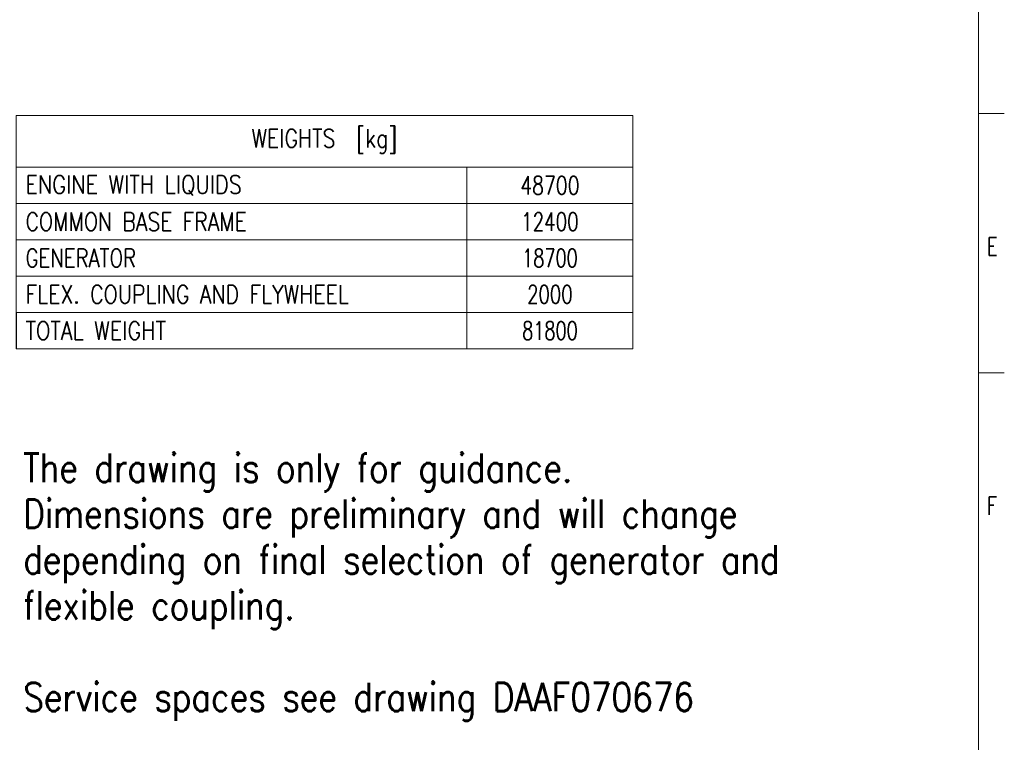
# Model space of a CAD drawing. Header units: inches. Extents: x 0 to 29700, y -16 to 21000.
# Tile 183 of 235: x 20200 to 29700, y 4436 to 11403. Entities that reach past the tile are written whole.
import ezdxf

# ---------------------------------------------------------------- set-up
doc = ezdxf.new("R2010")
doc.units = ezdxf.units.IN
doc.layers.add('210', color=7, linetype='Continuous', true_color=0xffffff)
doc.layers.add('254', color=7, linetype='Continuous', true_color=0xffffff)
doc.styles.add('latin_extended', font='simplex.shx')

# ---------------------------------------------------------------- blocks, each defined once
blk = doc.blocks.new('TabularNote1')
at = {"layer": '254', "color": 172, "linetype": 'Continuous', "lineweight": 18}
for p, q in [((0, 0), (87, 0)), ((0, 0), (0, -10)), ((87, 0), (119, 0)), ((119, 0), (119, -10)), ((0, -10), (87, -10)), ((0, -10), (0, -17)), ((87, -10), (119, -10)), ((87, -10), (87, -17)), ((119, -10), (119, -17)), ((0, -17), (87, -17)), ((0, -17), (0, -24)), ((87, -17), (119, -17)), ((87, -17), (87, -24)), ((119, -17), (119, -24)), ((0, -24), (87, -24)), ((0, -24), (0, -31)), ((87, -24), (119, -24)), ((87, -24), (87, -31)), ((119, -24), (119, -31)), ((0, -31), (87, -31)), ((0, -31), (0, -38)), ((87, -31), (119, -31)), ((87, -31), (87, -38)), ((119, -31), (119, -38)), ((0, -38), (87, -38)), ((87, -38), (119, -38)), ((87, -38), (87, -45)), ((119, -38), (119, -45)), ((0, -45), (87, -45)), ((87, -45), (119, -45))]:
    blk.add_line(p, q, dxfattribs=at)
at = {"layer": '254', "color": 172, "linetype": 'Continuous', "lineweight": 25}
blk.add_line((0, -38), (0, -45), dxfattribs=at)
at = {"layer": '254', "color": 2, "linetype": 'Continuous', "lineweight": 13, "char_height": 3.5, "line_spacing_factor": 0.963855, "style": 'latin_extended'}
for s, insert, attachment_point in [('\\W0.8304;WEIGHTS  [kg]', (59.5, -5), 5), ('\\W0.8405;ENGINE WITH LIQUIDS', (1.8175, -13.5), 4), ('\\W0.7610;48700', (103, -13.5), 5), ('\\W0.8254;COMMON BASE FRAME', (1.8175, -20.5), 4), ('\\W0.7401;12400', (103, -20.5), 5), ('\\W0.7945;GENERATOR', (1.8175, -27.5), 4), ('\\W0.7146;18700', (103, -27.5), 5), ('\\W0.8303;FLEX. COUPLING AND FLYWHEEL', (1.8175, -34.5), 4), ('\\W0.7316;2000', (103, -34.5), 5), ('\\W0.8408;TOTAL WEIGHT', (1.8175, -41.5), 4), ('\\W0.7146;81800', (103, -41.5), 5)]:
    blk.add_mtext(s, dxfattribs=dict(at, insert=insert, attachment_point=attachment_point))

msp = doc.modelspace()

# ---------------------------------------------------------------- linework, layer by layer
at = {"layer": '210', "color": 7, "linetype": 'Continuous', "lineweight": 18}
for p, q in [((29450, 250), (29450, 20750)), ((29700, 10500), (29450, 10500)), ((29700, 8000), (29450, 8000))]:
    msp.add_line(p, q, dxfattribs=at)

# ---------------------------------------------------------------- block references
at = {"layer": '254', "color": 172, "linetype": 'Continuous', "lineweight": 18, "xscale": 50, "yscale": 50, "zscale": 50}
msp.add_blockref('TabularNote1', (20165.603, 10480.795), dxfattribs=at)

# ---------------------------------------------------------------- texts
at = {"layer": '210', "color": 211, "linetype": 'Continuous', "lineweight": 18, "char_height": 175, "attachment_point": 7, "line_spacing_factor": 0.963855, "style": 'latin_extended'}
for s, insert in [('\\W0.7067;E', (29533.887, 9129.555)), ('\\W0.7067;F', (29533.887, 6629.555))]:
    msp.add_mtext(s, dxfattribs=dict(at, insert=insert))
at = {"layer": '254', "color": 2, "linetype": 'Continuous', "lineweight": 13, "insert": (20234.353, 4643.794), "char_height": 275, "attachment_point": 7, "line_spacing_factor": 0.963855, "style": 'latin_extended'}
msp.add_mtext('\\W0.8449;The drawing is only for guidance.\\PDimensions are preliminary and will change \\Pdepending on final selection of generator and \\Pflexible coupling.\\P\\PService spaces see drawing DAAF070676', dxfattribs=at)

doc.saveas('drawing.dxf')
